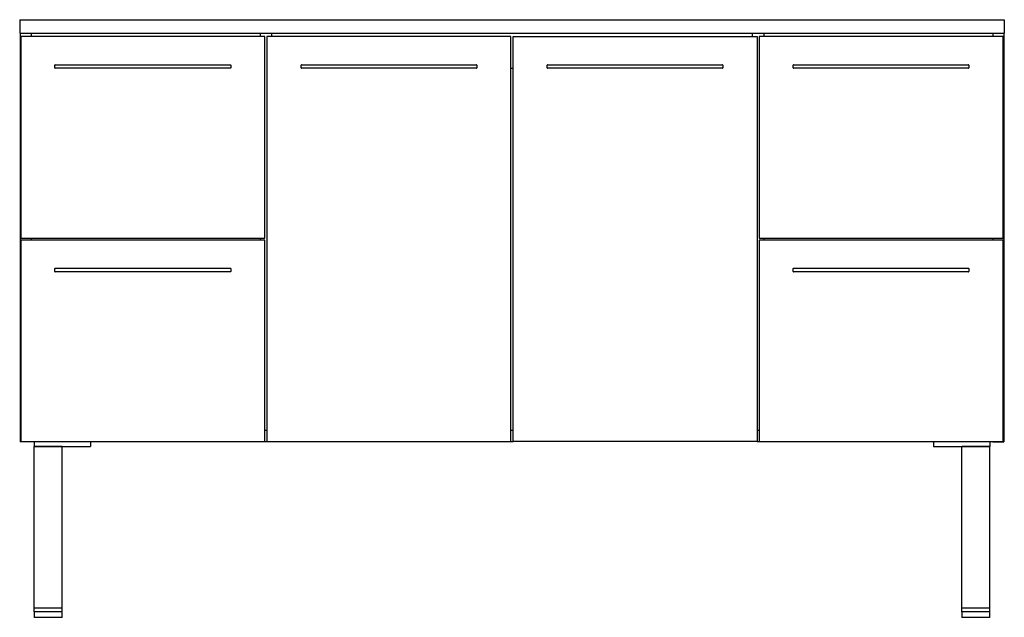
# Model space of a CAD drawing. Header units: millimetres. Extents: x 2922.54 to 2923.94, y 1825.65 to 1826.5.
import ezdxf

# ---------------------------------------------------------------- set-up
doc = ezdxf.new("R2010")
doc.units = ezdxf.units.MM
doc.layers.add('SANINDUSA', color=3, linetype='Continuous')

msp = doc.modelspace()

# ---------------------------------------------------------------- linework, layer by layer
at = {"layer": 'SANINDUSA'}
for p, q in [((2922.5357, 1826.5005), (2923.9357, 1826.5005)), ((2922.5357, 1826.5005), (2922.5357, 1826.4815)), ((2923.9357, 1826.5005), (2923.9357, 1826.4815)), ((2922.5357, 1826.4815), (2923.9357, 1826.4815)), ((2922.5362, 1826.4815), (2922.5362, 1825.9)), ((2922.8842, 1826.4765), (2922.5372, 1826.4765)), ((2922.5372, 1826.4765), (2922.5372, 1826.19)), ((2922.5522, 1826.4815), (2922.5522, 1826.4765)), ((2922.8777, 1826.4815), (2922.8777, 1826.4765)), ((2922.8842, 1826.19), (2922.8842, 1826.4765)), ((2922.8872, 1826.4765), (2922.8872, 1825.9005)), ((2923.2342, 1826.4765), (2922.8872, 1826.4765)), ((2922.8937, 1826.4815), (2922.8937, 1826.4765)), ((2923.2342, 1825.9005), (2923.2342, 1826.4765)), ((2923.2372, 1826.4765), (2923.5842, 1826.4765)), ((2923.2372, 1825.9005), (2923.2372, 1826.4765)), ((2923.5777, 1826.4765), (2923.5777, 1826.4815)), ((2923.5842, 1826.4765), (2923.5842, 1825.9005)), ((2923.5869, 1826.4765), (2923.5869, 1826.19)), ((2923.9339, 1826.4765), (2923.5869, 1826.4765)), ((2923.5937, 1826.4815), (2923.5937, 1826.4765)), ((2923.9192, 1826.4815), (2923.9192, 1826.4765)), ((2923.9339, 1826.19), (2923.9339, 1826.4765)), ((2923.9352, 1826.4815), (2923.9352, 1825.9)), ((2922.5857, 1826.432), (2922.5857, 1826.436)), ((2922.5862, 1826.4365), (2922.8352, 1826.4365)), ((2922.8352, 1826.4315), (2922.5862, 1826.4315)), ((2922.8357, 1826.436), (2922.8357, 1826.432)), ((2922.9357, 1826.432), (2922.9357, 1826.436)), ((2922.9362, 1826.4365), (2923.1852, 1826.4365)), ((2923.1852, 1826.4315), (2922.9362, 1826.4315)), ((2923.1857, 1826.436), (2923.1857, 1826.432)), ((2923.2342, 1826.4315), (2923.2372, 1826.4315)), ((2923.2857, 1826.432), (2923.2857, 1826.436)), ((2923.2862, 1826.4365), (2923.5352, 1826.4365)), ((2923.5352, 1826.4315), (2923.2862, 1826.4315)), ((2923.5357, 1826.436), (2923.5357, 1826.432)), ((2923.6354, 1826.432), (2923.6354, 1826.436)), ((2923.6359, 1826.4365), (2923.8849, 1826.4365)), ((2923.8849, 1826.4315), (2923.6359, 1826.4315)), ((2923.8854, 1826.436), (2923.8854, 1826.432)), ((2922.5372, 1826.19), (2922.8842, 1826.19)), ((2922.5522, 1826.19), (2922.5522, 1826.187)), ((2922.8777, 1826.19), (2922.8777, 1826.187)), ((2923.5869, 1826.19), (2923.9339, 1826.19)), ((2923.5937, 1826.19), (2923.5937, 1826.187)), ((2923.9192, 1826.19), (2923.9192, 1826.187)), ((2922.5372, 1826.187), (2922.5372, 1825.9005)), ((2922.8842, 1826.187), (2922.5372, 1826.187)), ((2922.8842, 1825.9005), (2922.8842, 1826.187)), ((2923.5869, 1826.187), (2923.5869, 1825.9005)), ((2923.9339, 1826.187), (2923.5869, 1826.187)), ((2923.9339, 1825.9005), (2923.9339, 1826.187)), ((2922.5857, 1826.1425), (2922.5857, 1826.1465)), ((2922.5862, 1826.147), (2922.8352, 1826.147)), ((2922.8357, 1826.1465), (2922.8357, 1826.1425)), ((2923.6354, 1826.1425), (2923.6354, 1826.1465)), ((2923.6359, 1826.147), (2923.8849, 1826.147)), ((2923.8854, 1826.1465), (2923.8854, 1826.1425)), ((2922.8352, 1826.142), (2922.5862, 1826.142)), ((2923.8849, 1826.142), (2923.6359, 1826.142)), ((2922.8842, 1825.9165), (2922.8872, 1825.9165)), ((2923.2342, 1825.9165), (2923.2372, 1825.9165)), ((2923.5842, 1825.9165), (2923.5869, 1825.9165)), ((2922.5522, 1825.9), (2922.5362, 1825.9)), ((2922.5372, 1825.9005), (2922.8842, 1825.9005)), ((2922.5522, 1825.9005), (2922.5522, 1825.9)), ((2922.5562, 1825.9005), (2922.5562, 1825.8935)), ((2922.6362, 1825.9005), (2922.6362, 1825.8935)), ((2922.8842, 1825.9005), (2922.8872, 1825.9005)), ((2922.8872, 1825.9005), (2923.2342, 1825.9005)), ((2923.2342, 1825.9005), (2923.2372, 1825.9005)), ((2923.5842, 1825.9005), (2923.2372, 1825.9005)), ((2923.5842, 1825.9005), (2923.5869, 1825.9005)), ((2923.5869, 1825.9005), (2923.9339, 1825.9005)), ((2923.8352, 1825.9005), (2923.8352, 1825.8935)), ((2923.9152, 1825.9005), (2923.9152, 1825.8935)), ((2923.9192, 1825.9005), (2923.9192, 1825.9)), ((2923.9192, 1825.9), (2923.9352, 1825.9)), ((2922.5562, 1825.8935), (2922.6362, 1825.8935)), ((2922.5962, 1825.8935), (2922.5562, 1825.8935)), ((2922.5562, 1825.6635), (2922.5562, 1825.8935)), ((2922.5962, 1825.6635), (2922.5962, 1825.8935)), ((2923.8352, 1825.8935), (2923.9152, 1825.8935)), ((2923.8752, 1825.6635), (2923.8752, 1825.8935)), ((2923.9152, 1825.8935), (2923.8752, 1825.8935)), ((2923.9152, 1825.6635), (2923.9152, 1825.8935)), ((2922.5962, 1825.6635), (2922.5562, 1825.6635)), ((2922.5562, 1825.6585), (2922.5562, 1825.6635)), ((2922.5562, 1825.6585), (2922.5562, 1825.6505)), ((2922.5962, 1825.6585), (2922.5562, 1825.6585)), ((2922.5962, 1825.6585), (2922.5962, 1825.6635)), ((2922.5962, 1825.6505), (2922.5962, 1825.6585)), ((2923.9152, 1825.6635), (2923.8752, 1825.6635)), ((2923.8752, 1825.6585), (2923.8752, 1825.6635)), ((2923.8752, 1825.6585), (2923.8752, 1825.6505)), ((2923.9152, 1825.6585), (2923.8752, 1825.6585)), ((2923.9152, 1825.6585), (2923.9152, 1825.6635)), ((2923.9152, 1825.6505), (2923.9152, 1825.6585)), ((2922.5762, 1825.6505), (2922.5562, 1825.6505)), ((2922.5962, 1825.6505), (2922.5762, 1825.6505)), ((2923.9152, 1825.6505), (2923.8752, 1825.6505))]:
    msp.add_line(p, q, dxfattribs=at)
for centre, start, end in [((2922.5862, 1826.436), 90, 180), ((2922.5862, 1826.432), 180, 270), ((2922.8352, 1826.436), 0, 90), ((2922.8352, 1826.432), 270, 0), ((2922.9362, 1826.436), 90, 180), ((2922.9362, 1826.432), 180, 270), ((2923.1852, 1826.436), 0, 90), ((2923.1852, 1826.432), 270, 0), ((2923.2862, 1826.436), 90, 180), ((2923.2862, 1826.432), 180, 270), ((2923.5352, 1826.436), 0, 90), ((2923.5352, 1826.432), 270, 0), ((2923.6359, 1826.436), 90, 180), ((2923.6359, 1826.432), 180, 270), ((2923.8849, 1826.436), 0, 90), ((2923.8849, 1826.432), 270, 0), ((2922.5862, 1826.1465), 90, 180), ((2922.8352, 1826.1465), 0, 90), ((2923.6359, 1826.1465), 90, 180), ((2923.8849, 1826.1465), 0, 90), ((2922.5862, 1826.1425), 180, 270), ((2922.8352, 1826.1425), 270, 0), ((2923.6359, 1826.1425), 180, 270), ((2923.8849, 1826.1425), 270, 0)]:
    msp.add_arc(centre, 0.0005, start, end, dxfattribs=at)

doc.saveas('drawing.dxf')
